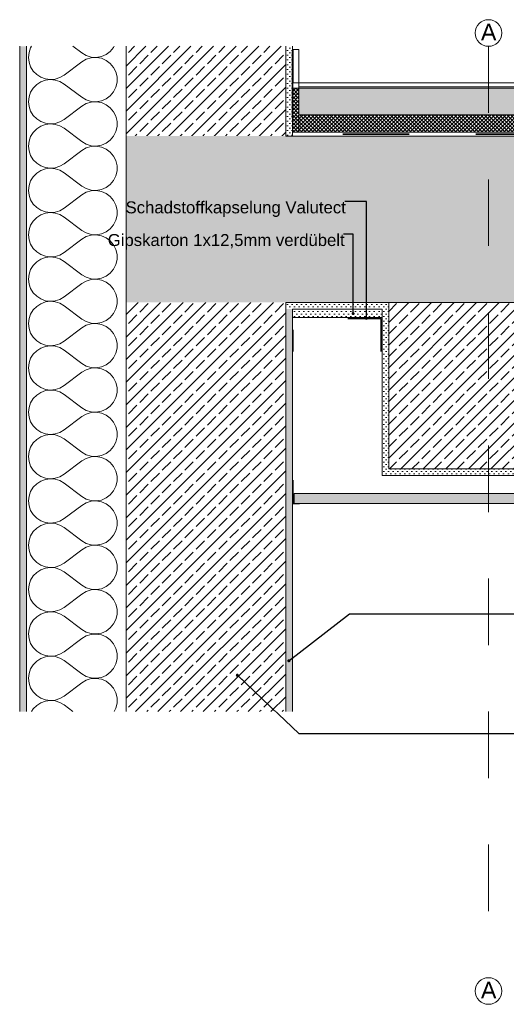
# Model space of a CAD drawing. Header units: metres. Extents: x 0 to 114, y 1 to 7.
# Tile 1 of 50: x -0.155 to 0.577, y 1.31 to 2.79. Entities that reach past the tile are written whole.
import ezdxf

# ---------------------------------------------------------------- set-up
doc = ezdxf.new("R2010")
doc.units = ezdxf.units.M
doc.header["$MEASUREMENT"] = 0
for name, pattern in [('Achse', [0.04, 0.02, -0.01, 0, -0.01]), ('Strichlinie eng', [0.023, 0.015, -0.008]), ('Wipeout_Contour', [1, 0, -1])]:
    doc.linetypes.add(name, pattern=pattern)
for name, color, linetype in [('152 - Bemaßung_ Beschriftung.Ausbau', 7, 'Continuous'), ('301 - Elemente.Linie', 7, 'Continuous'), ('603 - Struktur.Bodenplatte_ Decke Roh', 7, 'Continuous'), ('604 - Struktur.Wand Aussen', 7, 'Continuous'), ('605 - Struktur.Wand Innen', 7, 'Continuous'), ('608 - Struktur.Träger', 7, 'Continuous'), ('650 - Abdeckung.Fußboden Aufbau', 7, 'Continuous'), ('Neubau_301 - Elemente.Linie', 7, 'Continuous'), ('Neubau_651 - Abdeckung.Decke abgehängt_ bekleidet', 7, 'Continuous'), ('Neubau_653 - Abdeckung.TB Verkofferung', 7, 'Continuous')]:
    doc.layers.add(name, color=color, linetype=linetype)
doc.styles.add('ERSTELLTER_STIL_1', font='txt')
doc.dimstyles.new('ERSTELLTER_STIL__3', dxfattribs={"dimtxt": 0.18, "dimasz": 0.00912, "dimexe": 0.18, "dimexo": 0.0625, "dimgap": 0, "dimtad": 0, "dimtih": 1, "dimtoh": 1, "dimdec": 4, "dimzin": 0, "dimdsep": 46, "dimcen": 0.09, "dimadec": 0, "dimazin": 0, "dimtfac": 1, "dimtdec": 4, "dimtmove": 0, "dimatfit": 3, "dimldrblk": 'ARROWHEAD_11', "dimfxl": 1, "dimtolj": 1, "dimtzin": 0, "dimarcsym": 0})
pattern_1 = [(45, (0, 0), (-0.002828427, 0.002828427), []), (135, (0, 0), (0.002828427, 0.002828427), [])]
pattern_2 = [(45, (0, 0), (-0.01697056, 0.01697056), []), (45, (-0.008485, 0.008485), (-0.01697056, 0.01697056), [0.018, -0.006])]
pattern_3 = [(45, (0, 0), (-0.003535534, 0.003535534), [0, -0.005])]

# ---------------------------------------------------------------- blocks, each defined once
blk = doc.blocks.new('*X51')
at = {"layer": '604 - Struktur.Wand Aussen', "color": 7, "linetype": 'Continuous', "lineweight": 5}
for p, q in [((-0.1409, 2.7407), (-0.1417, 2.7333)), ((-0.1385, 2.7476), (-0.1409, 2.7407)), ((-0.137, 2.75), (-0.1385, 2.7476)), ((-0.0617, 2.74), (-0.075, 2.75)), ((-0.0617, 2.74), (-0.055, 2.7361)), ((-0.025, 2.7378), (-0.0188, 2.7424)), ((-0.0188, 2.7424), (-0.0138, 2.7483)), ((-0.0138, 2.7483), (-0.013, 2.75)), ((-0.1417, 2.7333), (-0.1409, 2.726)), ((-0.1409, 2.726), (-0.1385, 2.719)), ((-0.0617, 2.7267), (-0.0883, 2.7067)), ((-0.055, 2.7306), (-0.0617, 2.7267)), ((-0.055, 2.7361), (-0.0475, 2.7339)), ((-0.0475, 2.7328), (-0.055, 2.7306)), ((-0.0475, 2.7339), (-0.0398, 2.7334)), ((-0.0398, 2.7333), (-0.0475, 2.7328)), ((-0.0398, 2.7334), (-0.0322, 2.7347)), ((-0.0322, 2.732), (-0.0398, 2.7333)), ((-0.0322, 2.7347), (-0.025, 2.7378)), ((-0.025, 2.7289), (-0.0322, 2.732)), ((-0.0188, 2.7243), (-0.025, 2.7289)), ((-0.0138, 2.7183), (-0.0188, 2.7243)), ((-0.1385, 2.719), (-0.1346, 2.7128)), ((-0.1346, 2.7128), (-0.1294, 2.7075)), ((-0.0103, 2.7114), (-0.0138, 2.7183)), ((-0.0086, 2.7039), (-0.0103, 2.7114)), ((-0.1294, 2.7075), (-0.1232, 2.7035)), ((-0.1232, 2.6965), (-0.1294, 2.6925)), ((-0.1232, 2.7035), (-0.1163, 2.701)), ((-0.1163, 2.699), (-0.1232, 2.6965)), ((-0.1163, 2.701), (-0.109, 2.7)), ((-0.109, 2.7), (-0.1163, 2.699)), ((-0.109, 2.7), (-0.1017, 2.7007)), ((-0.1017, 2.6993), (-0.109, 2.7)), ((-0.1017, 2.7007), (-0.0947, 2.7029)), ((-0.0947, 2.6971), (-0.1017, 2.6993)), ((-0.0947, 2.7029), (-0.0883, 2.7067)), ((-0.0883, 2.6933), (-0.0947, 2.6971)), ((-0.0103, 2.6886), (-0.0086, 2.6961)), ((-0.0086, 2.6961), (-0.0086, 2.7039)), ((-0.1385, 2.681), (-0.1409, 2.674)), ((-0.1346, 2.6872), (-0.1385, 2.681)), ((-0.1294, 2.6925), (-0.1346, 2.6872)), ((-0.0617, 2.6733), (-0.0883, 2.6933)), ((-0.0188, 2.6757), (-0.0138, 2.6817)), ((-0.0138, 2.6817), (-0.0103, 2.6886)), ((-0.1409, 2.674), (-0.1417, 2.6667)), ((-0.1417, 2.6667), (-0.1409, 2.6593)), ((-0.0617, 2.6733), (-0.055, 2.6694)), ((-0.055, 2.6694), (-0.0475, 2.6672)), ((-0.0475, 2.6661), (-0.055, 2.6639)), ((-0.0475, 2.6672), (-0.0398, 2.6667)), ((-0.0398, 2.6666), (-0.0475, 2.6661)), ((-0.0398, 2.6667), (-0.0322, 2.668)), ((-0.0322, 2.6653), (-0.0398, 2.6666)), ((-0.0322, 2.668), (-0.025, 2.6711)), ((-0.025, 2.6622), (-0.0322, 2.6653)), ((-0.025, 2.6711), (-0.0188, 2.6757)), ((-0.1409, 2.6593), (-0.1385, 2.6524)), ((-0.1385, 2.6524), (-0.1346, 2.6461)), ((-0.0617, 2.66), (-0.0883, 2.64)), ((-0.055, 2.6639), (-0.0617, 2.66)), ((-0.0188, 2.6576), (-0.025, 2.6622)), ((-0.0138, 2.6517), (-0.0188, 2.6576)), ((-0.0103, 2.6448), (-0.0138, 2.6517)), ((-0.1346, 2.6461), (-0.1294, 2.6409)), ((-0.1294, 2.6409), (-0.1232, 2.6369)), ((-0.1232, 2.6369), (-0.1163, 2.6343)), ((-0.1017, 2.634), (-0.0947, 2.6363)), ((-0.0947, 2.6363), (-0.0883, 2.64)), ((-0.0086, 2.6372), (-0.0103, 2.6448)), ((-0.0086, 2.6295), (-0.0086, 2.6372)), ((-0.1346, 2.6205), (-0.1385, 2.6143)), ((-0.1294, 2.6258), (-0.1346, 2.6205)), ((-0.1232, 2.6298), (-0.1294, 2.6258)), ((-0.1163, 2.6324), (-0.1232, 2.6298)), ((-0.1163, 2.6343), (-0.109, 2.6333)), ((-0.109, 2.6333), (-0.1163, 2.6324)), ((-0.109, 2.6333), (-0.1017, 2.634)), ((-0.1017, 2.6327), (-0.109, 2.6333)), ((-0.0947, 2.6304), (-0.1017, 2.6327)), ((-0.0883, 2.6267), (-0.0947, 2.6304)), ((-0.0617, 2.6067), (-0.0883, 2.6267)), ((-0.0138, 2.615), (-0.0103, 2.6219)), ((-0.0103, 2.6219), (-0.0086, 2.6295)), ((-0.1409, 2.6073), (-0.1417, 2.6)), ((-0.1385, 2.6143), (-0.1409, 2.6073)), ((-0.0617, 2.6067), (-0.055, 2.6028)), ((-0.025, 2.6044), (-0.0188, 2.6091)), ((-0.0188, 2.6091), (-0.0138, 2.615)), ((-0.1417, 2.6), (-0.1409, 2.5927)), ((-0.1409, 2.5927), (-0.1385, 2.5857)), ((-0.0617, 2.5933), (-0.0883, 2.5733)), ((-0.055, 2.5972), (-0.0617, 2.5933)), ((-0.055, 2.6028), (-0.0475, 2.6005)), ((-0.0475, 2.5995), (-0.055, 2.5972)), ((-0.0475, 2.6005), (-0.0398, 2.6001)), ((-0.0398, 2.5999), (-0.0475, 2.5995)), ((-0.0398, 2.6001), (-0.0322, 2.6014)), ((-0.0322, 2.5986), (-0.0398, 2.5999)), ((-0.0322, 2.6014), (-0.025, 2.6044)), ((-0.025, 2.5956), (-0.0322, 2.5986)), ((-0.0188, 2.5909), (-0.025, 2.5956)), ((-0.0138, 2.585), (-0.0188, 2.5909)), ((-0.1385, 2.5857), (-0.1346, 2.5795)), ((-0.1346, 2.5795), (-0.1294, 2.5742)), ((-0.0103, 2.5781), (-0.0138, 2.585)), ((-0.0086, 2.5705), (-0.0103, 2.5781)), ((-0.1294, 2.5742), (-0.1232, 2.5702)), ((-0.1232, 2.5631), (-0.1294, 2.5591)), ((-0.1232, 2.5702), (-0.1163, 2.5676)), ((-0.1163, 2.5657), (-0.1232, 2.5631)), ((-0.1163, 2.5676), (-0.109, 2.5667)), ((-0.109, 2.5667), (-0.1163, 2.5657)), ((-0.109, 2.5667), (-0.1017, 2.5673)), ((-0.1017, 2.566), (-0.109, 2.5667)), ((-0.1017, 2.5673), (-0.0947, 2.5696)), ((-0.0947, 2.5637), (-0.1017, 2.566)), ((-0.0947, 2.5696), (-0.0883, 2.5733)), ((-0.0883, 2.56), (-0.0947, 2.5637)), ((-0.0103, 2.5552), (-0.0086, 2.5628)), ((-0.0086, 2.5628), (-0.0086, 2.5705)), ((-0.1385, 2.5476), (-0.1409, 2.5407)), ((-0.1346, 2.5539), (-0.1385, 2.5476)), ((-0.1294, 2.5591), (-0.1346, 2.5539)), ((-0.0617, 2.54), (-0.0883, 2.56)), ((-0.0188, 2.5424), (-0.0138, 2.5483)), ((-0.0138, 2.5483), (-0.0103, 2.5552)), ((-0.1409, 2.5407), (-0.1417, 2.5333)), ((-0.1417, 2.5333), (-0.1409, 2.526)), ((-0.0617, 2.54), (-0.055, 2.5361)), ((-0.055, 2.5361), (-0.0475, 2.5339)), ((-0.0475, 2.5328), (-0.055, 2.5306)), ((-0.0475, 2.5339), (-0.0398, 2.5334)), ((-0.0398, 2.5333), (-0.0475, 2.5328)), ((-0.0398, 2.5334), (-0.0322, 2.5347)), ((-0.0322, 2.532), (-0.0398, 2.5333)), ((-0.0322, 2.5347), (-0.025, 2.5378)), ((-0.025, 2.5289), (-0.0322, 2.532)), ((-0.025, 2.5378), (-0.0188, 2.5424)), ((-0.1409, 2.526), (-0.1385, 2.519)), ((-0.1385, 2.519), (-0.1346, 2.5128)), ((-0.0617, 2.5267), (-0.0883, 2.5067)), ((-0.055, 2.5306), (-0.0617, 2.5267)), ((-0.0188, 2.5243), (-0.025, 2.5289)), ((-0.0138, 2.5183), (-0.0188, 2.5243)), ((-0.0103, 2.5114), (-0.0138, 2.5183)), ((-0.1346, 2.5128), (-0.1294, 2.5075)), ((-0.1294, 2.5075), (-0.1232, 2.5035)), ((-0.1232, 2.5035), (-0.1163, 2.501)), ((-0.1017, 2.5007), (-0.0947, 2.5029)), ((-0.0947, 2.5029), (-0.0883, 2.5067)), ((-0.0086, 2.5039), (-0.0103, 2.5114)), ((-0.0086, 2.4961), (-0.0086, 2.5039)), ((-0.1346, 2.4872), (-0.1385, 2.481)), ((-0.1294, 2.4925), (-0.1346, 2.4872)), ((-0.1232, 2.4965), (-0.1294, 2.4925)), ((-0.1163, 2.499), (-0.1232, 2.4965)), ((-0.1163, 2.501), (-0.109, 2.5)), ((-0.109, 2.5), (-0.1163, 2.499)), ((-0.109, 2.5), (-0.1017, 2.5007)), ((-0.1017, 2.4993), (-0.109, 2.5)), ((-0.0947, 2.4971), (-0.1017, 2.4993)), ((-0.0883, 2.4933), (-0.0947, 2.4971)), ((-0.0617, 2.4733), (-0.0883, 2.4933)), ((-0.0138, 2.4817), (-0.0103, 2.4886)), ((-0.0103, 2.4886), (-0.0086, 2.4961)), ((-0.1409, 2.474), (-0.1417, 2.4667)), ((-0.1385, 2.481), (-0.1409, 2.474)), ((-0.0617, 2.4733), (-0.055, 2.4694)), ((-0.025, 2.4711), (-0.0188, 2.4757)), ((-0.0188, 2.4757), (-0.0138, 2.4817)), ((-0.1417, 2.4667), (-0.1409, 2.4593)), ((-0.1409, 2.4593), (-0.1385, 2.4524)), ((-0.0617, 2.46), (-0.0883, 2.44)), ((-0.055, 2.4639), (-0.0617, 2.46)), ((-0.055, 2.4694), (-0.0475, 2.4672)), ((-0.0475, 2.4661), (-0.055, 2.4639)), ((-0.0475, 2.4672), (-0.0398, 2.4667)), ((-0.0398, 2.4666), (-0.0475, 2.4661)), ((-0.0398, 2.4667), (-0.0322, 2.468)), ((-0.0322, 2.4653), (-0.0398, 2.4666)), ((-0.0322, 2.468), (-0.025, 2.4711)), ((-0.025, 2.4622), (-0.0322, 2.4653)), ((-0.0188, 2.4576), (-0.025, 2.4622)), ((-0.0138, 2.4517), (-0.0188, 2.4576)), ((-0.1385, 2.4524), (-0.1346, 2.4461)), ((-0.1346, 2.4461), (-0.1294, 2.4409)), ((-0.0103, 2.4448), (-0.0138, 2.4517)), ((-0.0086, 2.4372), (-0.0103, 2.4448)), ((-0.1294, 2.4409), (-0.1232, 2.4369)), ((-0.1232, 2.4298), (-0.1294, 2.4258)), ((-0.1232, 2.4369), (-0.1163, 2.4343)), ((-0.1163, 2.4324), (-0.1232, 2.4298)), ((-0.1163, 2.4343), (-0.109, 2.4333)), ((-0.109, 2.4333), (-0.1163, 2.4324)), ((-0.109, 2.4333), (-0.1017, 2.434)), ((-0.1017, 2.4327), (-0.109, 2.4333)), ((-0.1017, 2.434), (-0.0947, 2.4363)), ((-0.0947, 2.4304), (-0.1017, 2.4327)), ((-0.0947, 2.4363), (-0.0883, 2.44)), ((-0.0883, 2.4267), (-0.0947, 2.4304)), ((-0.0103, 2.4219), (-0.0086, 2.4295)), ((-0.0086, 2.4295), (-0.0086, 2.4372)), ((-0.1385, 2.4143), (-0.1409, 2.4073)), ((-0.1346, 2.4205), (-0.1385, 2.4143)), ((-0.1294, 2.4258), (-0.1346, 2.4205)), ((-0.0617, 2.4067), (-0.0883, 2.4267)), ((-0.0188, 2.4091), (-0.0138, 2.415)), ((-0.0138, 2.415), (-0.0103, 2.4219)), ((-0.1409, 2.4073), (-0.1417, 2.4)), ((-0.1417, 2.4), (-0.1409, 2.3927)), ((-0.0617, 2.4067), (-0.055, 2.4028)), ((-0.055, 2.4028), (-0.0475, 2.4005)), ((-0.0475, 2.3995), (-0.055, 2.3972)), ((-0.0475, 2.4005), (-0.0398, 2.4001)), ((-0.0398, 2.3999), (-0.0475, 2.3995)), ((-0.0398, 2.4001), (-0.0322, 2.4014)), ((-0.0322, 2.3986), (-0.0398, 2.3999)), ((-0.0322, 2.4014), (-0.025, 2.4044)), ((-0.025, 2.3956), (-0.0322, 2.3986)), ((-0.025, 2.4044), (-0.0188, 2.4091)), ((-0.1409, 2.3927), (-0.1385, 2.3857)), ((-0.1385, 2.3857), (-0.1346, 2.3795)), ((-0.0617, 2.3933), (-0.0883, 2.3733)), ((-0.055, 2.3972), (-0.0617, 2.3933)), ((-0.0188, 2.3909), (-0.025, 2.3956)), ((-0.0138, 2.385), (-0.0188, 2.3909)), ((-0.0103, 2.3781), (-0.0138, 2.385)), ((-0.1346, 2.3795), (-0.1294, 2.3742)), ((-0.1294, 2.3742), (-0.1232, 2.3702)), ((-0.1232, 2.3702), (-0.1163, 2.3676)), ((-0.1017, 2.3673), (-0.0947, 2.3696)), ((-0.0947, 2.3696), (-0.0883, 2.3733)), ((-0.0086, 2.3705), (-0.0103, 2.3781)), ((-0.0086, 2.3628), (-0.0086, 2.3705)), ((-0.1346, 2.3539), (-0.1385, 2.3476)), ((-0.1294, 2.3591), (-0.1346, 2.3539)), ((-0.1232, 2.3631), (-0.1294, 2.3591)), ((-0.1163, 2.3657), (-0.1232, 2.3631)), ((-0.1163, 2.3676), (-0.109, 2.3667)), ((-0.109, 2.3667), (-0.1163, 2.3657)), ((-0.109, 2.3667), (-0.1017, 2.3673)), ((-0.1017, 2.366), (-0.109, 2.3667)), ((-0.0947, 2.3637), (-0.1017, 2.366)), ((-0.0883, 2.36), (-0.0947, 2.3637)), ((-0.0617, 2.34), (-0.0883, 2.36)), ((-0.0138, 2.3483), (-0.0103, 2.3552)), ((-0.0103, 2.3552), (-0.0086, 2.3628)), ((-0.1409, 2.3407), (-0.1417, 2.3333)), ((-0.1385, 2.3476), (-0.1409, 2.3407)), ((-0.0617, 2.34), (-0.055, 2.3361)), ((-0.025, 2.3378), (-0.0188, 2.3424)), ((-0.0188, 2.3424), (-0.0138, 2.3483)), ((-0.1417, 2.3333), (-0.1409, 2.326)), ((-0.1409, 2.326), (-0.1385, 2.319)), ((-0.0617, 2.3267), (-0.0883, 2.3067)), ((-0.055, 2.3306), (-0.0617, 2.3267)), ((-0.055, 2.3361), (-0.0475, 2.3339)), ((-0.0475, 2.3328), (-0.055, 2.3306)), ((-0.0475, 2.3339), (-0.0398, 2.3334)), ((-0.0398, 2.3333), (-0.0475, 2.3328)), ((-0.0398, 2.3334), (-0.0322, 2.3347)), ((-0.0322, 2.332), (-0.0398, 2.3333)), ((-0.0322, 2.3347), (-0.025, 2.3378)), ((-0.025, 2.3289), (-0.0322, 2.332)), ((-0.0188, 2.3243), (-0.025, 2.3289)), ((-0.0138, 2.3183), (-0.0188, 2.3243)), ((-0.1385, 2.319), (-0.1346, 2.3128)), ((-0.1346, 2.3128), (-0.1294, 2.3075)), ((-0.0103, 2.3114), (-0.0138, 2.3183)), ((-0.0086, 2.3039), (-0.0103, 2.3114)), ((-0.1294, 2.3075), (-0.1232, 2.3035)), ((-0.1232, 2.2965), (-0.1294, 2.2925)), ((-0.1232, 2.3035), (-0.1163, 2.301)), ((-0.1163, 2.299), (-0.1232, 2.2965)), ((-0.1163, 2.301), (-0.109, 2.3)), ((-0.109, 2.3), (-0.1163, 2.299)), ((-0.109, 2.3), (-0.1017, 2.3007)), ((-0.1017, 2.2993), (-0.109, 2.3)), ((-0.1017, 2.3007), (-0.0947, 2.3029)), ((-0.0947, 2.2971), (-0.1017, 2.2993)), ((-0.0947, 2.3029), (-0.0883, 2.3067)), ((-0.0883, 2.2933), (-0.0947, 2.2971)), ((-0.0103, 2.2886), (-0.0086, 2.2961)), ((-0.0086, 2.2961), (-0.0086, 2.3039)), ((-0.1385, 2.281), (-0.1409, 2.274)), ((-0.1346, 2.2872), (-0.1385, 2.281)), ((-0.1294, 2.2925), (-0.1346, 2.2872)), ((-0.0617, 2.2733), (-0.0883, 2.2933)), ((-0.0188, 2.2757), (-0.0138, 2.2817)), ((-0.0138, 2.2817), (-0.0103, 2.2886)), ((-0.1409, 2.274), (-0.1417, 2.2667)), ((-0.1417, 2.2667), (-0.1409, 2.2593)), ((-0.0617, 2.2733), (-0.055, 2.2694)), ((-0.055, 2.2694), (-0.0475, 2.2672)), ((-0.0475, 2.2661), (-0.055, 2.2639)), ((-0.0475, 2.2672), (-0.0398, 2.2667)), ((-0.0398, 2.2666), (-0.0475, 2.2661)), ((-0.0398, 2.2667), (-0.0322, 2.268)), ((-0.0322, 2.2653), (-0.0398, 2.2666)), ((-0.0322, 2.268), (-0.025, 2.2711)), ((-0.025, 2.2622), (-0.0322, 2.2653)), ((-0.025, 2.2711), (-0.0188, 2.2757)), ((-0.1409, 2.2593), (-0.1385, 2.2524)), ((-0.1385, 2.2524), (-0.1346, 2.2461)), ((-0.0617, 2.26), (-0.0883, 2.24)), ((-0.055, 2.2639), (-0.0617, 2.26)), ((-0.0188, 2.2576), (-0.025, 2.2622)), ((-0.0138, 2.2517), (-0.0188, 2.2576)), ((-0.0103, 2.2448), (-0.0138, 2.2517)), ((-0.1346, 2.2461), (-0.1294, 2.2409)), ((-0.1294, 2.2409), (-0.1232, 2.2369)), ((-0.1232, 2.2369), (-0.1163, 2.2343)), ((-0.1017, 2.234), (-0.0947, 2.2363)), ((-0.0947, 2.2363), (-0.0883, 2.24)), ((-0.0086, 2.2372), (-0.0103, 2.2448)), ((-0.0086, 2.2295), (-0.0086, 2.2372)), ((-0.1346, 2.2205), (-0.1385, 2.2143)), ((-0.1294, 2.2258), (-0.1346, 2.2205)), ((-0.1232, 2.2298), (-0.1294, 2.2258)), ((-0.1163, 2.2324), (-0.1232, 2.2298)), ((-0.1163, 2.2343), (-0.109, 2.2333)), ((-0.109, 2.2333), (-0.1163, 2.2324)), ((-0.109, 2.2333), (-0.1017, 2.234)), ((-0.1017, 2.2327), (-0.109, 2.2333)), ((-0.0947, 2.2304), (-0.1017, 2.2327)), ((-0.0883, 2.2267), (-0.0947, 2.2304)), ((-0.0617, 2.2067), (-0.0883, 2.2267)), ((-0.0138, 2.215), (-0.0103, 2.2219)), ((-0.0103, 2.2219), (-0.0086, 2.2295)), ((-0.1409, 2.2073), (-0.1417, 2.2)), ((-0.1385, 2.2143), (-0.1409, 2.2073)), ((-0.0617, 2.2067), (-0.055, 2.2028)), ((-0.025, 2.2044), (-0.0188, 2.2091)), ((-0.0188, 2.2091), (-0.0138, 2.215)), ((-0.1417, 2.2), (-0.1409, 2.1927)), ((-0.1409, 2.1927), (-0.1385, 2.1857)), ((-0.0617, 2.1933), (-0.0883, 2.1733)), ((-0.055, 2.1972), (-0.0617, 2.1933)), ((-0.055, 2.2028), (-0.0475, 2.2005)), ((-0.0475, 2.1995), (-0.055, 2.1972)), ((-0.0475, 2.2005), (-0.0398, 2.2001)), ((-0.0398, 2.1999), (-0.0475, 2.1995)), ((-0.0398, 2.2001), (-0.0322, 2.2014)), ((-0.0322, 2.1986), (-0.0398, 2.1999)), ((-0.0322, 2.2014), (-0.025, 2.2044)), ((-0.025, 2.1956), (-0.0322, 2.1986)), ((-0.0188, 2.1909), (-0.025, 2.1956)), ((-0.0138, 2.185), (-0.0188, 2.1909)), ((-0.1385, 2.1857), (-0.1346, 2.1795)), ((-0.1346, 2.1795), (-0.1294, 2.1742)), ((-0.0103, 2.1781), (-0.0138, 2.185)), ((-0.0086, 2.1705), (-0.0103, 2.1781)), ((-0.1294, 2.1742), (-0.1232, 2.1702)), ((-0.1232, 2.1631), (-0.1294, 2.1591)), ((-0.1232, 2.1702), (-0.1163, 2.1676)), ((-0.1163, 2.1657), (-0.1232, 2.1631)), ((-0.1163, 2.1676), (-0.109, 2.1667)), ((-0.109, 2.1667), (-0.1163, 2.1657)), ((-0.109, 2.1667), (-0.1017, 2.1673)), ((-0.1017, 2.166), (-0.109, 2.1667)), ((-0.1017, 2.1673), (-0.0947, 2.1696)), ((-0.0947, 2.1637), (-0.1017, 2.166)), ((-0.0947, 2.1696), (-0.0883, 2.1733)), ((-0.0883, 2.16), (-0.0947, 2.1637)), ((-0.0103, 2.1552), (-0.0086, 2.1628)), ((-0.0086, 2.1628), (-0.0086, 2.1705)), ((-0.1385, 2.1476), (-0.1409, 2.1407)), ((-0.1346, 2.1539), (-0.1385, 2.1476)), ((-0.1294, 2.1591), (-0.1346, 2.1539)), ((-0.0617, 2.14), (-0.0883, 2.16)), ((-0.0188, 2.1424), (-0.0138, 2.1483)), ((-0.0138, 2.1483), (-0.0103, 2.1552)), ((-0.1409, 2.1407), (-0.1417, 2.1333)), ((-0.1417, 2.1333), (-0.1409, 2.126)), ((-0.0617, 2.14), (-0.055, 2.1361)), ((-0.055, 2.1361), (-0.0475, 2.1339)), ((-0.0475, 2.1328), (-0.055, 2.1306)), ((-0.0475, 2.1339), (-0.0398, 2.1334)), ((-0.0398, 2.1333), (-0.0475, 2.1328)), ((-0.0398, 2.1334), (-0.0322, 2.1347)), ((-0.0322, 2.132), (-0.0398, 2.1333)), ((-0.0322, 2.1347), (-0.025, 2.1378)), ((-0.025, 2.1289), (-0.0322, 2.132)), ((-0.025, 2.1378), (-0.0188, 2.1424)), ((-0.1409, 2.126), (-0.1385, 2.119)), ((-0.1385, 2.119), (-0.1346, 2.1128)), ((-0.0617, 2.1267), (-0.0883, 2.1067)), ((-0.055, 2.1306), (-0.0617, 2.1267)), ((-0.0188, 2.1243), (-0.025, 2.1289)), ((-0.0138, 2.1183), (-0.0188, 2.1243)), ((-0.0103, 2.1114), (-0.0138, 2.1183)), ((-0.1346, 2.1128), (-0.1294, 2.1075)), ((-0.1294, 2.1075), (-0.1232, 2.1035)), ((-0.1232, 2.1035), (-0.1163, 2.101)), ((-0.1017, 2.1007), (-0.0947, 2.1029)), ((-0.0947, 2.1029), (-0.0883, 2.1067)), ((-0.0086, 2.1039), (-0.0103, 2.1114)), ((-0.0086, 2.0961), (-0.0086, 2.1039)), ((-0.1346, 2.0872), (-0.1385, 2.081)), ((-0.1294, 2.0925), (-0.1346, 2.0872)), ((-0.1232, 2.0965), (-0.1294, 2.0925)), ((-0.1163, 2.099), (-0.1232, 2.0965)), ((-0.1163, 2.101), (-0.109, 2.1)), ((-0.109, 2.1), (-0.1163, 2.099)), ((-0.109, 2.1), (-0.1017, 2.1007)), ((-0.1017, 2.0993), (-0.109, 2.1)), ((-0.0947, 2.0971), (-0.1017, 2.0993)), ((-0.0883, 2.0933), (-0.0947, 2.0971)), ((-0.0617, 2.0733), (-0.0883, 2.0933)), ((-0.0138, 2.0817), (-0.0103, 2.0886)), ((-0.0103, 2.0886), (-0.0086, 2.0961)), ((-0.1409, 2.074), (-0.1417, 2.0667)), ((-0.1385, 2.081), (-0.1409, 2.074)), ((-0.0617, 2.0733), (-0.055, 2.0694)), ((-0.025, 2.0711), (-0.0188, 2.0757)), ((-0.0188, 2.0757), (-0.0138, 2.0817)), ((-0.1417, 2.0667), (-0.1409, 2.0593)), ((-0.1409, 2.0593), (-0.1385, 2.0524)), ((-0.0617, 2.06), (-0.0883, 2.04)), ((-0.055, 2.0639), (-0.0617, 2.06)), ((-0.055, 2.0694), (-0.0475, 2.0672)), ((-0.0475, 2.0661), (-0.055, 2.0639)), ((-0.0475, 2.0672), (-0.0398, 2.0667)), ((-0.0398, 2.0666), (-0.0475, 2.0661)), ((-0.0398, 2.0667), (-0.0322, 2.068)), ((-0.0322, 2.0653), (-0.0398, 2.0666)), ((-0.0322, 2.068), (-0.025, 2.0711)), ((-0.025, 2.0622), (-0.0322, 2.0653)), ((-0.0188, 2.0576), (-0.025, 2.0622)), ((-0.0138, 2.0517), (-0.0188, 2.0576)), ((-0.1385, 2.0524), (-0.1346, 2.0461)), ((-0.1346, 2.0461), (-0.1294, 2.0409)), ((-0.0103, 2.0448), (-0.0138, 2.0517)), ((-0.0086, 2.0372), (-0.0103, 2.0448)), ((-0.1294, 2.0409), (-0.1232, 2.0369)), ((-0.1232, 2.0298), (-0.1294, 2.0258)), ((-0.1232, 2.0369), (-0.1163, 2.0343)), ((-0.1163, 2.0324), (-0.1232, 2.0298)), ((-0.1163, 2.0343), (-0.109, 2.0333)), ((-0.109, 2.0333), (-0.1163, 2.0324)), ((-0.109, 2.0333), (-0.1017, 2.034)), ((-0.1017, 2.0327), (-0.109, 2.0333)), ((-0.1017, 2.034), (-0.0947, 2.0363)), ((-0.0947, 2.0304), (-0.1017, 2.0327)), ((-0.0947, 2.0363), (-0.0883, 2.04)), ((-0.0883, 2.0267), (-0.0947, 2.0304)), ((-0.0103, 2.0219), (-0.0086, 2.0295)), ((-0.0086, 2.0295), (-0.0086, 2.0372)), ((-0.1385, 2.0143), (-0.1409, 2.0073)), ((-0.1346, 2.0205), (-0.1385, 2.0143)), ((-0.1294, 2.0258), (-0.1346, 2.0205)), ((-0.0617, 2.0067), (-0.0883, 2.0267)), ((-0.0188, 2.0091), (-0.0138, 2.015)), ((-0.0138, 2.015), (-0.0103, 2.0219)), ((-0.1409, 2.0073), (-0.1417, 2)), ((-0.1417, 2), (-0.1409, 1.9927)), ((-0.0617, 2.0067), (-0.055, 2.0028)), ((-0.055, 2.0028), (-0.0475, 2.0005)), ((-0.0475, 1.9995), (-0.055, 1.9972)), ((-0.0475, 2.0005), (-0.0398, 2.0001)), ((-0.0398, 1.9999), (-0.0475, 1.9995)), ((-0.0398, 2.0001), (-0.0322, 2.0014)), ((-0.0322, 1.9986), (-0.0398, 1.9999)), ((-0.0322, 2.0014), (-0.025, 2.0044)), ((-0.025, 1.9956), (-0.0322, 1.9986)), ((-0.025, 2.0044), (-0.0188, 2.0091)), ((-0.1409, 1.9927), (-0.1385, 1.9857)), ((-0.1385, 1.9857), (-0.1346, 1.9795)), ((-0.0617, 1.9933), (-0.0883, 1.9733)), ((-0.055, 1.9972), (-0.0617, 1.9933)), ((-0.0188, 1.9909), (-0.025, 1.9956)), ((-0.0138, 1.985), (-0.0188, 1.9909)), ((-0.0103, 1.9781), (-0.0138, 1.985)), ((-0.1346, 1.9795), (-0.1294, 1.9742)), ((-0.1294, 1.9742), (-0.1232, 1.9702)), ((-0.1232, 1.9702), (-0.1163, 1.9676)), ((-0.1017, 1.9673), (-0.0947, 1.9696)), ((-0.0947, 1.9696), (-0.0883, 1.9733)), ((-0.0086, 1.9705), (-0.0103, 1.9781)), ((-0.0086, 1.9628), (-0.0086, 1.9705)), ((-0.1346, 1.9539), (-0.1385, 1.9476)), ((-0.1294, 1.9591), (-0.1346, 1.9539)), ((-0.1232, 1.9631), (-0.1294, 1.9591)), ((-0.1163, 1.9657), (-0.1232, 1.9631)), ((-0.1163, 1.9676), (-0.109, 1.9667)), ((-0.109, 1.9667), (-0.1163, 1.9657)), ((-0.109, 1.9667), (-0.1017, 1.9673)), ((-0.1017, 1.966), (-0.109, 1.9667)), ((-0.0947, 1.9637), (-0.1017, 1.966)), ((-0.0883, 1.96), (-0.0947, 1.9637)), ((-0.0617, 1.94), (-0.0883, 1.96)), ((-0.0138, 1.9483), (-0.0103, 1.9552)), ((-0.0103, 1.9552), (-0.0086, 1.9628)), ((-0.1409, 1.9407), (-0.1417, 1.9333)), ((-0.1385, 1.9476), (-0.1409, 1.9407)), ((-0.0617, 1.94), (-0.055, 1.9361)), ((-0.025, 1.9378), (-0.0188, 1.9424)), ((-0.0188, 1.9424), (-0.0138, 1.9483)), ((-0.1417, 1.9333), (-0.1409, 1.926)), ((-0.1409, 1.926), (-0.1385, 1.919)), ((-0.0617, 1.9267), (-0.0883, 1.9067)), ((-0.055, 1.9306), (-0.0617, 1.9267)), ((-0.055, 1.9361), (-0.0475, 1.9339)), ((-0.0475, 1.9328), (-0.055, 1.9306)), ((-0.0475, 1.9339), (-0.0398, 1.9334)), ((-0.0398, 1.9333), (-0.0475, 1.9328)), ((-0.0398, 1.9334), (-0.0322, 1.9347)), ((-0.0322, 1.932), (-0.0398, 1.9333)), ((-0.0322, 1.9347), (-0.025, 1.9378)), ((-0.025, 1.9289), (-0.0322, 1.932)), ((-0.0188, 1.9243), (-0.025, 1.9289)), ((-0.0138, 1.9183), (-0.0188, 1.9243)), ((-0.1385, 1.919), (-0.1346, 1.9128)), ((-0.1346, 1.9128), (-0.1294, 1.9075)), ((-0.0103, 1.9114), (-0.0138, 1.9183)), ((-0.0086, 1.9039), (-0.0103, 1.9114)), ((-0.1294, 1.9075), (-0.1232, 1.9035)), ((-0.1232, 1.8965), (-0.1294, 1.8925)), ((-0.1232, 1.9035), (-0.1163, 1.901)), ((-0.1163, 1.899), (-0.1232, 1.8965)), ((-0.1163, 1.901), (-0.109, 1.9)), ((-0.109, 1.9), (-0.1163, 1.899)), ((-0.109, 1.9), (-0.1017, 1.9007)), ((-0.1017, 1.8993), (-0.109, 1.9)), ((-0.1017, 1.9007), (-0.0947, 1.9029)), ((-0.0947, 1.8971), (-0.1017, 1.8993)), ((-0.0947, 1.9029), (-0.0883, 1.9067)), ((-0.0883, 1.8933), (-0.0947, 1.8971)), ((-0.0103, 1.8886), (-0.0086, 1.8961)), ((-0.0086, 1.8961), (-0.0086, 1.9039)), ((-0.1385, 1.881), (-0.1409, 1.874)), ((-0.1346, 1.8872), (-0.1385, 1.881)), ((-0.1294, 1.8925), (-0.1346, 1.8872)), ((-0.0617, 1.8733), (-0.0883, 1.8933)), ((-0.0188, 1.8757), (-0.0138, 1.8817)), ((-0.0138, 1.8817), (-0.0103, 1.8886)), ((-0.1409, 1.874), (-0.1417, 1.8667)), ((-0.1417, 1.8667), (-0.1409, 1.8593)), ((-0.0617, 1.8733), (-0.055, 1.8694)), ((-0.055, 1.8694), (-0.0475, 1.8672)), ((-0.0475, 1.8661), (-0.055, 1.8639)), ((-0.0475, 1.8672), (-0.0398, 1.8667)), ((-0.0398, 1.8666), (-0.0475, 1.8661)), ((-0.0398, 1.8667), (-0.0322, 1.868)), ((-0.0322, 1.8653), (-0.0398, 1.8666)), ((-0.0322, 1.868), (-0.025, 1.8711)), ((-0.025, 1.8622), (-0.0322, 1.8653)), ((-0.025, 1.8711), (-0.0188, 1.8757)), ((-0.1409, 1.8593), (-0.1385, 1.8524)), ((-0.1385, 1.8524), (-0.1346, 1.8461)), ((-0.0617, 1.86), (-0.0883, 1.84)), ((-0.055, 1.8639), (-0.0617, 1.86)), ((-0.0188, 1.8576), (-0.025, 1.8622)), ((-0.0138, 1.8517), (-0.0188, 1.8576)), ((-0.0103, 1.8448), (-0.0138, 1.8517)), ((-0.1346, 1.8461), (-0.1294, 1.8409)), ((-0.1294, 1.8409), (-0.1232, 1.8369)), ((-0.1232, 1.8369), (-0.1163, 1.8343)), ((-0.1017, 1.834), (-0.0947, 1.8363)), ((-0.0947, 1.8363), (-0.0883, 1.84)), ((-0.0086, 1.8372), (-0.0103, 1.8448)), ((-0.0086, 1.8295), (-0.0086, 1.8372)), ((-0.1346, 1.8205), (-0.1385, 1.8143)), ((-0.1294, 1.8258), (-0.1346, 1.8205)), ((-0.1232, 1.8298), (-0.1294, 1.8258)), ((-0.1163, 1.8324), (-0.1232, 1.8298)), ((-0.1163, 1.8343), (-0.109, 1.8333)), ((-0.109, 1.8333), (-0.1163, 1.8324)), ((-0.109, 1.8333), (-0.1017, 1.834)), ((-0.1017, 1.8327), (-0.109, 1.8333)), ((-0.0947, 1.8304), (-0.1017, 1.8327)), ((-0.0883, 1.8267), (-0.0947, 1.8304)), ((-0.0617, 1.8067), (-0.0883, 1.8267)), ((-0.0138, 1.815), (-0.0103, 1.8219)), ((-0.0103, 1.8219), (-0.0086, 1.8295)), ((-0.1409, 1.8073), (-0.1417, 1.8)), ((-0.1385, 1.8143), (-0.1409, 1.8073)), ((-0.0617, 1.8067), (-0.055, 1.8028)), ((-0.025, 1.8044), (-0.0188, 1.8091)), ((-0.0188, 1.8091), (-0.0138, 1.815)), ((-0.1417, 1.8), (-0.1409, 1.7927)), ((-0.1409, 1.7927), (-0.1385, 1.7857)), ((-0.0617, 1.7933), (-0.0883, 1.7733)), ((-0.055, 1.7972), (-0.0617, 1.7933)), ((-0.055, 1.8028), (-0.0475, 1.8005)), ((-0.0475, 1.7995), (-0.055, 1.7972)), ((-0.0475, 1.8005), (-0.0398, 1.8001)), ((-0.0398, 1.7999), (-0.0475, 1.7995)), ((-0.0398, 1.8001), (-0.0322, 1.8014)), ((-0.0322, 1.7986), (-0.0398, 1.7999)), ((-0.0322, 1.8014), (-0.025, 1.8044)), ((-0.025, 1.7956), (-0.0322, 1.7986)), ((-0.0188, 1.7909), (-0.025, 1.7956)), ((-0.0138, 1.785), (-0.0188, 1.7909)), ((-0.1385, 1.7857), (-0.1346, 1.7795)), ((-0.1346, 1.7795), (-0.1294, 1.7742)), ((-0.0103, 1.7781), (-0.0138, 1.785)), ((-0.0086, 1.7705), (-0.0103, 1.7781)), ((-0.1294, 1.7742), (-0.1232, 1.7702)), ((-0.1232, 1.7631), (-0.1294, 1.7591)), ((-0.1232, 1.7702), (-0.1163, 1.7676)), ((-0.1163, 1.7657), (-0.1232, 1.7631)), ((-0.1163, 1.7676), (-0.109, 1.7667)), ((-0.109, 1.7667), (-0.1163, 1.7657)), ((-0.109, 1.7667), (-0.1017, 1.7673)), ((-0.1017, 1.766), (-0.109, 1.7667)), ((-0.1017, 1.7673), (-0.0947, 1.7696)), ((-0.0947, 1.7637), (-0.1017, 1.766)), ((-0.0947, 1.7696), (-0.0883, 1.7733)), ((-0.0883, 1.76), (-0.0947, 1.7637)), ((-0.0103, 1.7552), (-0.0086, 1.7628)), ((-0.0086, 1.7628), (-0.0086, 1.7705)), ((-0.1346, 1.7539), (-0.137, 1.75)), ((-0.1294, 1.7591), (-0.1346, 1.7539)), ((-0.075, 1.75), (-0.0883, 1.76)), ((-0.013, 1.75), (-0.0103, 1.7552))]:
    blk.add_line(p, q, dxfattribs=at)
blk = doc.blocks.new('ARROWHEAD_11')
at = {"color": 0, "linetype": 'Continuous', "lineweight": 0}
blk.add_line((0, 0), (-1, 0), dxfattribs=at)
at = {"color": 0, "linetype": 'Continuous', "lineweight": 0, "const_width": 0.25, "flags": 128}
blk.add_lwpolyline([(-0.125, 0, 1), (0.125, 0, 1)], format="xyb", close=True, dxfattribs=at)

msp = doc.modelspace()

# ---------------------------------------------------------------- hatches: boundary and pattern name
at = {"layer": '604 - Struktur.Wand Aussen', "linetype": 'Continuous', "lineweight": 5}
h = msp.add_hatch(dxfattribs=at)
h.set_pattern_fill('Verputz_0002', style=0, pattern_type=2)
h.set_pattern_definition([(0, (0, 0), (0, 0.01732051), [0, -0.01]), (0, (0.005, 0.00866), (0, 0.01732051), [0, -0.01])])
h.paths.add_polyline_path([(-0.155, 1.75), (-0.145, 1.75), (-0.145, 2.75), (-0.155, 2.75)])
at = {"layer": '650 - Abdeckung.Fußboden Aufbau', "linetype": 'Continuous', "lineweight": 5}
h = msp.add_hatch(dxfattribs=at)
h.set_pattern_fill('Dämmung__hart_2_0002', color=1, style=0, pattern_type=2)
h.set_pattern_definition(pattern_1)
h.paths.add_polyline_path([(0.255, 2.621), (0.265, 2.621), (0.265, 2.687), (0.255, 2.687)])
h = msp.add_hatch(dxfattribs=at)
h.set_pattern_fill('Beton__unbewehrt_0002', color=1, style=0, pattern_type=2)
h.set_pattern_definition([(45, (0, 0), (-0.007071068, 0.007071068), [0.0075, -0.0025]), (45, (3e-18, 0.007071), (-0.007071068, 0.007071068), [0.0075, -0.0025])])
h.paths.add_polyline_path([(0.265, 2.687), (0.265, 2.647), (2.4308, 2.647), (2.4308, 2.687)])
at = {"layer": 'Neubau_651 - Abdeckung.Decke abgehängt_ bekleidet', "linetype": 'Continuous', "lineweight": 5}
h = msp.add_hatch(dxfattribs=at)
h.set_pattern_fill('Gips_0002', style=0, pattern_type=2)
h.set_pattern_definition(pattern_3)
h.paths.add_polyline_path([(0.258, 2.078), (0.258, 2.063), (2.4308, 2.063), (2.4308, 2.078)])
at = {"layer": 'Neubau_653 - Abdeckung.TB Verkofferung', "linetype": 'Continuous', "lineweight": 5}
h = msp.add_hatch(dxfattribs=at)
h.set_pattern_fill('Gips_0002', style=0, pattern_type=2)
h.set_pattern_definition(pattern_3)
h.paths.add_polyline_path([(0.255, 2.3425), (0.39, 2.3425), (0.39, 2.355), (0.255, 2.355)])

# ---------------------------------------------------------------- linework, layer by layer
at = {"layer": '301 - Elemente.Linie', "color": 1, "linetype": 'Continuous', "lineweight": 13, "flags": 128}
msp.add_lwpolyline([(0.2561, 2.695), (0.265, 2.695), (0.265, 2.745), (0.2561, 2.745)], close=True, dxfattribs=at)
at = {"layer": '301 - Elemente.Linie', "color": 92, "linetype": 'Strichlinie eng', "lineweight": 35, "true_color": 0x00be00, "flags": 128}
msp.add_lwpolyline([(0.3887, 2.2911), (0.3887, 2.3411), (0.2559, 2.3411), (0.2559, 2.2911)], dxfattribs=at)
at = {"layer": '301 - Elemente.Linie', "color": 160, "linetype": 'Continuous', "lineweight": 9, "true_color": 0x3232ff}
for centre in [(0.55, 2.77), (0.55, 1.33)]:
    msp.add_circle(centre, 0.02, dxfattribs=at)
at = {"layer": '603 - Struktur.Bodenplatte_ Decke Roh', "color": 7, "linetype": 'Continuous', "lineweight": 5}
msp.add_line((0.39, 2.355), (0.255, 2.355), dxfattribs=at)
at = {"layer": '604 - Struktur.Wand Aussen', "color": 7, "linetype": 'Continuous', "lineweight": 5}
for p, q in [((-0.155, 2.75), (-0.155, 1.75)), ((-0.145, 2.75), (-0.145, 1.75))]:
    msp.add_line(p, q, dxfattribs=at)
at = {"layer": '605 - Struktur.Wand Innen', "color": 7, "linetype": 'Continuous', "lineweight": 13}
for p, q in [((0.255, 2.355), (0.255, 2.105)), ((0.255, 2.0655), (0.255, 1.75))]:
    msp.add_line(p, q, dxfattribs=at)
at = {"layer": '605 - Struktur.Wand Innen', "color": 1, "linetype": 'Continuous', "lineweight": 13, "flags": 128}
msp.add_lwpolyline([(0.265, 2.695), (0.265, 2.647)], dxfattribs=at)
at = {"layer": '605 - Struktur.Wand Innen', "color": 7, "linetype": 'Continuous', "lineweight": 13, "flags": 128}
msp.add_lwpolyline([(0.255, 2.105), (0.255, 2.078), (0.255, 2.0655)], dxfattribs=at)
at = {"layer": '608 - Struktur.Träger', "color": 7, "linetype": 'Continuous', "lineweight": 5}
for p, q in [((0.39, 2.355), (0.39, 2.105)), ((0.39, 2.105), (0.7, 2.105))]:
    msp.add_line(p, q, dxfattribs=at)
at = {"layer": '650 - Abdeckung.Fußboden Aufbau', "color": 1, "linetype": 'Continuous', "lineweight": 13}
for p, q in [((2.4308, 2.695), (0.265, 2.695)), ((2.4308, 2.689), (0.265, 2.689)), ((2.4308, 2.687), (0.265, 2.687)), ((2.4308, 2.647), (0.265, 2.647))]:
    msp.add_line(p, q, dxfattribs=at)
at = {"layer": '650 - Abdeckung.Fußboden Aufbau', "color": 1, "linetype": 'Continuous', "lineweight": 9, "flags": 128}
msp.add_lwpolyline([(0.255, 2.621), (0.265, 2.621), (0.265, 2.687), (0.255, 2.687)], close=True, dxfattribs=at)
at = {"layer": 'Neubau_301 - Elemente.Linie', "color": 1, "linetype": 'Continuous', "lineweight": 25, "flags": 128}
msp.add_lwpolyline([(0.256, 2.098), (0.256, 2.063), (0.266, 2.063)], dxfattribs=at)
at = {"layer": 'Neubau_651 - Abdeckung.Decke abgehängt_ bekleidet', "color": 1, "linetype": 'Continuous', "lineweight": 9, "flags": 128}
msp.add_lwpolyline([(0.258, 2.078), (0.258, 2.063), (2.4308, 2.063), (2.4308, 2.078)], close=True, dxfattribs=at)
at = {"layer": 'Neubau_653 - Abdeckung.TB Verkofferung', "color": 1, "linetype": 'Continuous', "lineweight": 9, "flags": 128}
msp.add_lwpolyline([(0.255, 2.3425), (0.39, 2.3425), (0.39, 2.355), (0.255, 2.355)], close=True, dxfattribs=at)

# ---------------------------------------------------------------- block references
at = {"layer": '604 - Struktur.Wand Aussen', "color": 7, "linetype": 'Continuous', "lineweight": 5}
msp.add_blockref('*X51', (0, 0), dxfattribs=at)

# ---------------------------------------------------------------- texts
at = {"layer": '152 - Bemaßung_ Beschriftung.Ausbau', "color": 160, "linetype": 'Continuous', "lineweight": 9, "true_color": 0x3232ff, "char_height": 0.025, "attachment_point": 4, "style": 'ERSTELLTER_STIL_1'}
for insert in [(0.5386, 2.7714), (0.5386, 1.3314)]:
    msp.add_mtext('\\A1;{\\pql;\\fArial|b0|i0|c0|p38;A}', dxfattribs=dict(at, insert=insert))

# ---------------------------------------------------------------- wipeouts: each hides what was drawn before it
at = {"color": 254, "linetype": 'Wipeout_Contour', "lineweight": 0, "ltscale": 10.937844}
msp.add_wipeout([(0.005, 2.615), (0.245, 2.615), (0.245, 2.75), (0.005, 2.75)], dxfattribs=at).dxf.layer = '604 - Struktur.Wand Aussen'
at = {"color": 254, "linetype": 'Wipeout_Contour', "lineweight": 0, "ltscale": 11.351496}
msp.add_wipeout([(0.245, 2.355), (0.245, 2.365), (0.005, 2.365), (0.005, 1.75), (0.245, 1.75)], dxfattribs=at).dxf.layer = '605 - Struktur.Wand Innen'
at = {"color": 254, "linetype": 'Wipeout_Contour', "lineweight": 0, "ltscale": 9.417677}
msp.add_wipeout([(0.4, 2.115), (0.7, 2.115), (0.7, 2.365), (0.4, 2.365)], dxfattribs=at).dxf.layer = '608 - Struktur.Träger'

# ---------------------------------------------------------------- next in the draw order: hatches: boundary and pattern name
at = {"layer": '604 - Struktur.Wand Aussen', "linetype": 'Continuous', "lineweight": 5}
h = msp.add_hatch(dxfattribs=at)
h.set_pattern_fill('Beton__Stahlbeton_0002', style=0, pattern_type=2)
h.set_pattern_definition(pattern_2)
h.paths.add_polyline_path([(0.005, 2.615), (0.245, 2.615), (0.245, 2.75), (0.005, 2.75)])
h = msp.add_hatch(dxfattribs=at)
h.set_pattern_fill('Gips_0002', style=0, pattern_type=2)
h.set_pattern_definition(pattern_3)
h.paths.add_polyline_path([(0.245, 2.615), (0.255, 2.615), (0.255, 2.75), (0.245, 2.75)])
at = {"layer": '605 - Struktur.Wand Innen', "linetype": 'Continuous', "lineweight": 5}
h = msp.add_hatch(dxfattribs=at)
h.set_pattern_fill('Beton__Stahlbeton_0002', style=0, pattern_type=2)
h.set_pattern_definition(pattern_2)
h.paths.add_polyline_path([(0.245, 2.355), (0.245, 2.365), (0.005, 2.365), (0.005, 1.75), (0.245, 1.75)])
h = msp.add_hatch(dxfattribs=at)
h.set_pattern_fill('Gips_0002', style=0, pattern_type=2)
h.set_pattern_definition(pattern_3)
h.paths.add_polyline_path([(0.255, 2.355), (0.245, 2.355), (0.245, 1.75), (0.255, 1.75)])
at = {"layer": '608 - Struktur.Träger', "linetype": 'Continuous', "lineweight": 5}
h = msp.add_hatch(dxfattribs=at)
h.set_pattern_fill('Gips_0002', style=0, pattern_type=2)
h.set_pattern_definition(pattern_3)
h.paths.add_polyline_path([(0.39, 2.365), (0.39, 2.105), (0.4, 2.105), (0.4, 2.115), (0.4, 2.365)])
h = msp.add_hatch(dxfattribs=at)
h.set_pattern_fill('Beton__Stahlbeton_0002', style=0, pattern_type=2)
h.set_pattern_definition(pattern_2)
h.paths.add_polyline_path([(0.4, 2.115), (0.7, 2.115), (0.7, 2.365), (0.4, 2.365)])
h = msp.add_hatch(dxfattribs=at)
h.set_pattern_fill('Gips_0002', style=0, pattern_type=2)
h.set_pattern_definition(pattern_3)
h.paths.add_polyline_path([(0.7, 2.115), (0.4, 2.115), (0.4, 2.105), (0.7, 2.105)])

# ---------------------------------------------------------------- next in the draw order: linework, layer by layer
at = {"layer": '608 - Struktur.Träger', "color": 7, "linetype": 'Continuous', "lineweight": 13}
msp.add_line((0.7, 2.115), (0.4, 2.115), dxfattribs=at)

# ---------------------------------------------------------------- next in the draw order: leaders
at = {"layer": '152 - Bemaßung_ Beschriftung.Ausbau', "color": 7, "linetype": 'Continuous', "lineweight": 9, "annotation_type": 0, "has_hookline": 1, "hookline_direction": 0}
for points, text_width in [([(0.2498, 1.8264), (0.3409, 1.8969), (0.8995, 1.8969)], 0.2409), ([(0.1723, 1.8046), (0.2647, 1.7169), (0.8995, 1.7169)], 0.2736)]:
    msp.add_leader(points, dimstyle='ERSTELLTER_STIL__3', dxfattribs=dict(at, text_width=text_width))

# ---------------------------------------------------------------- next in the draw order: wipeouts: each hides what was drawn before it
at = {"color": 254, "linetype": 'Wipeout_Contour', "lineweight": 0, "ltscale": 17.605798}
msp.add_wipeout([(0.005, 2.365), (0.245, 2.365), (0.39, 2.365), (0.71, 2.365), (2.4308, 2.365), (2.4308, 2.615), (0.005, 2.615)], dxfattribs=at).dxf.layer = '603 - Struktur.Bodenplatte_ Decke Roh'

# ---------------------------------------------------------------- next in the draw order: hatches: boundary and pattern name
at = {"layer": '603 - Struktur.Bodenplatte_ Decke Roh', "linetype": 'Continuous', "lineweight": 5}
h = msp.add_hatch(dxfattribs=at)
h.set_pattern_fill('Beton__Stahlbeton_0002', style=0, pattern_type=2)
h.set_pattern_definition(pattern_2)
h.paths.add_polyline_path([(0.005, 2.365), (0.245, 2.365), (0.39, 2.365), (0.71, 2.365), (2.4308, 2.365), (2.4308, 2.615), (0.005, 2.615)])
h = msp.add_hatch(dxfattribs=at)
h.set_pattern_fill('Gips_0002', style=0, pattern_type=2)
h.set_pattern_definition(pattern_3)
h.paths.add_polyline_path([(0.245, 2.355), (0.39, 2.355), (0.39, 2.365), (0.245, 2.365)])
at = {"layer": '650 - Abdeckung.Fußboden Aufbau', "linetype": 'Continuous', "lineweight": 5}
h = msp.add_hatch(dxfattribs=at)
h.set_pattern_fill('Dämmung__hart_2_0002', color=1, style=0, pattern_type=2)
h.set_pattern_definition(pattern_1)
h.paths.add_polyline_path([(0.265, 2.647), (0.265, 2.621), (2.4308, 2.621), (2.4308, 2.647)])

# ---------------------------------------------------------------- next in the draw order: linework, layer by layer
at = {"layer": '301 - Elemente.Linie', "color": 160, "linetype": 'Achse', "lineweight": 9, "true_color": 0x3232ff}
msp.add_line((0.55, 2.75), (0.55, 1.35), dxfattribs=at)
at = {"layer": '301 - Elemente.Linie', "color": 92, "linetype": 'Strichlinie eng', "lineweight": 35, "true_color": 0x00be00, "flags": 128}
msp.add_lwpolyline([(2.4308, 2.618), (0.255, 2.618), (0.255, 2.745)], dxfattribs=at)
at = {"layer": '603 - Struktur.Bodenplatte_ Decke Roh', "color": 1, "linetype": 'Continuous', "lineweight": 13}
for p, q in [((0.255, 2.621), (2.4308, 2.621)), ((0.255, 2.615), (2.4308, 2.615))]:
    msp.add_line(p, q, dxfattribs=at)
at = {"layer": '603 - Struktur.Bodenplatte_ Decke Roh', "color": 7, "linetype": 'Continuous', "lineweight": 13, "flags": 128}
for points in [[(2.4308, 2.615), (0.255, 2.615), (0.245, 2.615)], [(2.4308, 2.365), (0.71, 2.365), (0.7, 2.365), (0.4, 2.365), (0.39, 2.365), (0.245, 2.365)]]:
    msp.add_lwpolyline(points, dxfattribs=at)
at = {"layer": '604 - Struktur.Wand Aussen', "color": 7, "linetype": 'Continuous', "lineweight": 13}
for p, q in [((0.005, 2.75), (0.005, 1.75)), ((0.245, 2.75), (0.245, 2.615))]:
    msp.add_line(p, q, dxfattribs=at)
at = {"layer": '604 - Struktur.Wand Aussen', "color": 7, "linetype": 'Continuous', "lineweight": 5}
msp.add_line((0.255, 2.75), (0.255, 2.615), dxfattribs=at)
at = {"layer": '605 - Struktur.Wand Innen', "color": 7, "linetype": 'Continuous', "lineweight": 18, "flags": 128}
msp.add_lwpolyline([(0.245, 2.365), (0.245, 2.355), (0.245, 1.75)], dxfattribs=at)
at = {"layer": '608 - Struktur.Träger', "color": 7, "linetype": 'Continuous', "lineweight": 13}
msp.add_line((0.4, 2.365), (0.4, 2.115), dxfattribs=at)

# ---------------------------------------------------------------- next in the draw order: texts
at = {"layer": '152 - Bemaßung_ Beschriftung.Ausbau', "color": 7, "linetype": 'Continuous', "lineweight": 9, "char_height": 0.018, "attachment_point": 1, "style": 'ERSTELLTER_STIL_1'}
for s, insert in [('\\A1;{\\pql;\\fArial|b0|i0|c0|p38;Schadstoffkapselung\\fArial|b0|i0|c0|p38; \\fArial|b0|i0|c0|p38;Valutect}', (0.0042, 2.5169)), ('\\A1;{\\pql;\\fArial|b0|i0|c0|p38;Gipskarton 1x12,5mm\\fArial|b0|i0|c0|p38; verdübelt}', (-0.0226, 2.4678))]:
    msp.add_mtext(s, dxfattribs=dict(at, insert=insert))

# ---------------------------------------------------------------- next in the draw order: leaders
at = {"layer": '152 - Bemaßung_ Beschriftung.Ausbau', "color": 7, "linetype": 'Continuous', "lineweight": 9, "annotation_type": 0, "has_hookline": 1, "hookline_direction": 1}
for points, text_width in [([(0.3664, 2.3411), (0.3664, 2.5169), (0.3339, 2.5169)], 0.3297), ([(0.3464, 2.3482), (0.3464, 2.4678), (0.332, 2.4678)], 0.3546)]:
    msp.add_leader(points, dimstyle='ERSTELLTER_STIL__3', dxfattribs=dict(at, text_width=text_width))

doc.saveas('drawing.dxf')
